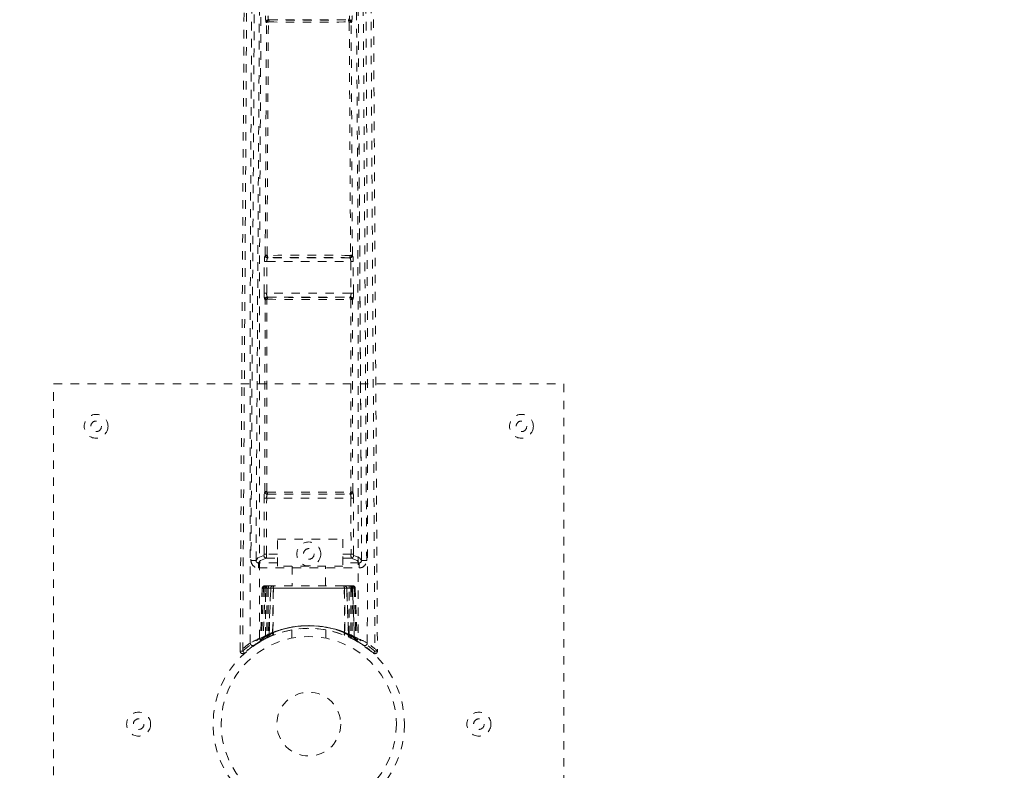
# Model space of a CAD drawing. Header units: inches. Extents: x 5.4 to 76.9, y 20.5 to 56.2.
# Tile 7 of 9: x 53.8 to 65.3, y 28.4 to 37.3. Entities that reach past the tile are written whole.
import ezdxf

# ---------------------------------------------------------------- set-up
doc = ezdxf.new("R2010")
doc.units = ezdxf.units.IN
doc.header["$MEASUREMENT"] = 0
doc.linetypes.add('SLD-Dashed', pattern=[0.075, 0.05, -0.025])
doc.linetypes.add('SLD-Solid', pattern=[0])

msp = doc.modelspace()

# ---------------------------------------------------------------- linework, layer by layer
at = {"color": 7, "linetype": 'SLD-Dashed', "lineweight": 0}
for p, q in [((56.661, 34.496), (56.676, 37.231)), ((56.675, 37.231), (56.671, 37.234)), ((56.682, 34.497), (56.698, 37.233)), ((56.705, 37.261), (56.701, 37.263)), ((56.701, 37.263), (57.646, 37.263)), ((56.709, 37.261), (56.709, 37.261)), ((57.637, 37.261), (57.637, 37.261)), ((57.646, 37.263), (57.641, 37.261)), ((57.649, 37.233), (57.664, 34.497)), ((57.671, 37.231), (57.675, 37.234)), ((57.686, 34.496), (57.671, 37.231)), ((56.659, 34.495), (56.661, 34.496)), ((57.687, 34.495), (57.686, 34.496)), ((56.648, 34.049), (56.651, 34.42)), ((56.678, 34.049), (56.681, 34.42)), ((56.681, 34.42), (57.666, 34.42)), ((56.689, 34.465), (56.69, 34.465)), ((57.658, 34.465), (56.689, 34.465)), ((56.695, 34.466), (56.695, 34.466)), ((57.652, 34.466), (57.652, 34.466)), ((57.656, 34.465), (57.658, 34.465)), ((57.666, 34.42), (57.668, 34.049)), ((57.698, 34.049), (57.695, 34.42)), ((57.668, 34.049), (56.678, 34.049)), ((56.659, 33.973), (56.655, 33.974)), ((56.657, 31.716), (56.659, 33.973)), ((56.679, 31.717), (56.681, 33.974)), ((56.689, 34.002), (56.685, 34.004)), ((56.685, 34.004), (57.661, 34.004)), ((56.693, 34.002), (56.693, 34.002)), ((57.654, 34.002), (57.653, 34.002)), ((57.661, 34.004), (57.657, 34.002)), ((57.666, 33.974), (57.667, 31.717)), ((57.687, 33.973), (57.691, 33.974)), ((57.689, 31.716), (57.687, 33.973)), ((54.173, 24.984), (54.173, 32.984)), ((54.173, 32.984), (60.173, 32.984)), ((60.173, 32.984), (60.173, 24.984)), ((56.657, 31.716), (56.657, 31.716)), ((57.69, 31.716), (57.689, 31.716)), ((56.647, 30.981), (56.648, 31.641)), ((56.676, 30.981), (56.678, 31.641)), ((56.678, 31.641), (57.668, 31.641)), ((56.686, 31.686), (56.687, 31.686)), ((56.686, 31.686), (57.66, 31.686)), ((57.66, 31.686), (57.66, 31.686)), ((57.668, 31.641), (57.67, 30.981)), ((57.7, 30.981), (57.698, 31.641)), ((56.805, 31.156), (57.574, 31.156)), ((56.805, 30.842), (56.805, 31.156)), ((57.574, 31.156), (57.574, 30.842)), ((56.493, 30.909), (56.553, 30.909)), ((56.553, 30.913), (56.553, 30.911)), ((56.553, 30.909), (56.555, 30.898)), ((56.554, 30.908), (56.555, 30.898)), ((56.647, 30.981), (56.676, 30.981)), ((56.675, 30.936), (56.805, 30.936)), ((56.805, 30.981), (56.676, 30.981)), ((57.574, 30.981), (57.67, 30.981)), ((57.574, 30.936), (57.672, 30.936)), ((57.7, 30.981), (57.67, 30.981)), ((57.791, 30.898), (57.793, 30.908)), ((57.792, 30.898), (57.794, 30.909)), ((57.793, 30.911), (57.793, 30.913)), ((57.794, 30.909), (57.854, 30.909)), ((56.583, 30.879), (56.583, 30.819)), ((56.805, 30.879), (56.583, 30.879)), ((56.583, 30.819), (57.764, 30.819)), ((57.574, 30.842), (56.805, 30.842)), ((56.978, 30.842), (56.978, 30.609)), ((57.368, 30.609), (57.368, 30.842)), ((57.764, 30.879), (57.574, 30.879)), ((57.764, 30.819), (57.764, 30.879)), ((56.626, 30.581), (56.605, 29.974)), ((56.64, 30.581), (56.619, 29.983)), ((56.64, 30.581), (56.626, 30.581)), ((56.626, 30.581), (56.665, 30.581)), ((56.659, 30.584), (56.638, 29.99)), ((56.658, 30.581), (56.638, 29.993)), ((56.725, 30.581), (56.658, 30.581)), ((56.665, 30.023), (56.665, 30.58)), ((56.665, 30.58), (57.681, 30.58)), ((56.679, 30.609), (56.67, 30.609)), ((56.679, 30.58), (56.678, 30.03)), ((57.668, 30.58), (56.679, 30.58)), ((56.742, 30.609), (56.688, 30.609)), ((56.697, 30.581), (56.697, 30.038)), ((56.697, 30.581), (57.649, 30.581)), ((56.706, 30.029), (56.725, 30.581)), ((56.726, 30.581), (56.707, 30.029)), ((56.725, 30.581), (56.726, 30.581)), ((56.748, 30.056), (56.754, 30.581)), ((56.757, 30.581), (56.752, 30.059)), ((56.757, 30.581), (56.754, 30.581)), ((56.763, 30.609), (56.756, 30.609)), ((57.59, 30.581), (56.757, 30.581)), ((57.582, 30.609), (56.764, 30.609)), ((57.59, 30.609), (57.583, 30.609)), ((57.594, 30.059), (57.59, 30.581)), ((57.593, 30.581), (57.59, 30.581)), ((57.593, 30.581), (57.598, 30.056)), ((57.658, 30.609), (57.604, 30.609)), ((57.639, 30.029), (57.62, 30.581)), ((57.62, 30.581), (57.621, 30.581)), ((57.621, 30.581), (57.64, 30.029)), ((57.688, 30.581), (57.621, 30.581)), ((57.649, 30.038), (57.649, 30.581)), ((57.677, 30.609), (57.667, 30.609)), ((57.668, 30.581), (57.707, 30.581)), ((57.668, 30.58), (57.668, 30.03)), ((57.681, 30.58), (57.682, 30.023)), ((57.708, 29.99), (57.688, 30.584)), ((57.688, 30.581), (57.709, 29.993)), ((57.707, 30.581), (57.727, 29.983)), ((57.72, 30.581), (57.707, 30.581)), ((57.72, 30.581), (57.741, 29.974)), ((56.605, 29.974), (56.619, 29.983)), ((56.622, 29.968), (56.689, 30.003)), ((56.638, 29.993), (56.706, 30.029)), ((56.677, 29.997), (56.665, 30.023)), ((56.689, 30.003), (56.69, 30.003)), ((56.693, 30.004), (56.691, 30.004)), ((56.709, 30.012), (56.697, 30.038)), ((56.707, 30.029), (56.706, 30.029)), ((56.738, 30.023), (56.707, 30.009)), ((56.748, 30.056), (56.752, 30.059)), ((56.973, 30.092), (56.973, 29.995)), ((57.373, 29.995), (57.373, 30.092)), ((57.59, 30.032), (57.596, 30.03)), ((57.594, 30.059), (57.598, 30.056)), ((57.649, 30.038), (57.637, 30.012)), ((57.64, 30.029), (57.639, 30.029)), ((57.64, 30.029), (57.709, 29.993)), ((57.654, 30.004), (57.656, 30.004)), ((57.656, 30.003), (57.657, 30.003)), ((57.657, 30.003), (57.724, 29.968)), ((57.667, 29.998), (57.669, 29.997)), ((57.727, 29.983), (57.741, 29.974)), ((56.52, 29.903), (56.416, 29.82)), ((56.505, 29.893), (56.524, 29.908)), ((56.629, 29.971), (56.527, 29.908)), ((56.591, 29.95), (56.604, 29.958)), ((57.736, 29.962), (57.75, 29.954)), ((57.742, 29.958), (57.756, 29.95)), ((56.366, 29.843), (56.396, 29.842))]:
    msp.add_line(p, q, dxfattribs=at)
at = {"color": 7, "linetype": 'SLD-Dashed', "lineweight": 0, "flags": 128}
for points in [[(56.594, 29.992), (56.592, 32.43), (56.596, 34.866), (56.611, 37.301), (56.639, 39.733), (56.669, 41.643), (56.701, 43.55), (56.727, 45.454), (56.736, 47.355)], [(57.61, 47.355), (57.62, 45.42), (57.647, 43.48), (57.679, 41.539), (57.709, 39.594), (57.732, 37.648), (57.749, 35.098), (57.755, 32.546), (57.752, 29.992)], [(56.485, 29.937), (56.483, 32.379), (56.487, 34.821), (56.501, 37.261), (56.526, 39.7), (56.554, 41.613), (56.584, 43.525), (56.609, 45.433), (56.619, 47.338)], [(57.861, 29.937), (57.864, 32.379), (57.86, 34.821), (57.846, 37.261), (57.82, 39.7), (57.792, 41.613), (57.762, 43.525), (57.737, 45.433), (57.727, 47.338)], [(56.396, 29.842), (56.402, 30.778), (56.408, 31.75), (56.414, 32.758), (56.419, 33.527), (56.419, 33.629), (56.42, 33.732), (56.421, 33.834), (56.421, 33.938), (56.422, 34.041), (56.423, 34.165), (56.425, 34.532), (56.427, 34.867), (56.429, 35.171), (56.431, 35.442), (56.434, 35.95), (56.436, 36.394), (56.44, 37.052), (56.444, 37.651), (56.447, 38.193), (56.451, 38.801), (56.454, 39.421), (56.46, 40.619), (56.465, 41.895), (56.469, 43.127), (56.471, 44.368), (56.47, 45.618), (56.467, 46.839)], [(57.88, 46.839), (57.876, 45.504), (57.876, 44.15), (57.878, 42.771), (57.883, 41.446), (57.889, 40.079), (57.896, 38.714), (57.904, 37.413), (57.911, 36.259), (57.916, 35.454), (57.924, 34.128), (57.931, 32.986), (57.938, 31.896), (57.944, 30.848), (57.95, 29.842)], [(56.563, 46.724), (56.564, 45.966), (56.565, 45.172), (56.564, 44.342), (56.562, 43.475), (56.56, 42.624), (56.557, 41.907), (56.554, 41.221), (56.55, 40.486), (56.546, 39.699), (56.545, 39.458), (56.543, 39.213), (56.542, 38.963), (56.541, 38.745), (56.54, 38.568), (56.539, 38.383), (56.537, 38.189), (56.536, 37.986), (56.534, 37.577), (56.531, 37.136), (56.528, 36.664), (56.528, 36.572), (56.527, 36.549), (56.527, 36.532), (56.527, 36.509), (56.527, 36.479), (56.527, 36.444), (56.526, 36.402), (56.526, 36.256), (56.524, 36.062), (56.523, 35.862), (56.522, 35.627), (56.52, 35.359), (56.519, 35.245), (56.518, 35.125), (56.518, 35), (56.517, 34.87), (56.516, 34.787), (56.516, 34.707), (56.511, 33.872), (56.506, 33.067), (56.501, 32.305), (56.497, 31.586), (56.493, 30.909)], [(57.854, 30.909), (57.85, 31.521), (57.846, 32.167), (57.842, 32.849), (57.838, 33.567), (57.833, 34.309), (57.832, 34.408), (57.832, 34.509), (57.831, 34.61), (57.83, 34.711), (57.83, 34.813), (57.829, 34.941), (57.827, 35.327), (57.824, 35.669), (57.823, 35.97), (57.821, 36.228), (57.82, 36.37), (57.819, 36.495), (57.819, 36.603), (57.818, 36.694), (57.818, 36.768), (57.817, 36.824), (57.816, 36.955), (57.815, 37.13), (57.812, 37.652), (57.809, 38.133), (57.808, 38.363), (57.807, 38.583), (57.805, 38.792), (57.804, 39.052), (57.802, 39.314), (57.801, 39.57), (57.8, 39.819), (57.794, 40.938), (57.788, 42.128), (57.785, 43.268), (57.782, 44.423), (57.782, 45.586), (57.783, 46.724)], [(56.623, 46.613), (56.62, 42.687), (56.601, 38.761), (56.577, 34.835), (56.553, 30.909)], [(57.794, 30.909), (57.77, 34.835), (57.746, 38.761), (57.727, 42.687), (57.724, 46.613)], [(56.366, 29.843), (56.392, 34.092), (56.418, 38.342), (56.437, 42.591), (56.437, 46.232)], [(57.909, 46.266), (57.909, 42.591), (57.928, 38.342), (57.954, 34.092), (57.98, 29.843)], [(56.705, 37.261), (56.699, 37.26), (56.693, 37.258), (56.689, 37.254), (56.687, 37.25), (56.687, 37.245), (56.688, 37.24), (56.692, 37.236), (56.698, 37.233)], [(56.703, 37.237), (56.702, 37.237), (56.701, 37.237), (56.7, 37.236), (56.698, 37.233)], [(57.649, 37.233), (57.654, 37.236), (57.658, 37.24), (57.66, 37.245), (57.66, 37.25), (57.657, 37.254), (57.653, 37.258), (57.647, 37.26), (57.641, 37.261)], [(57.649, 37.233), (57.647, 37.236), (57.645, 37.237), (57.644, 37.237), (57.644, 37.237)], [(57.79, 31.479), (57.788, 31.922), (57.784, 32.493), (57.781, 33.025), (57.778, 33.517), (57.775, 33.963), (57.773, 34.371), (57.77, 34.741), (57.768, 35.073), (57.765, 35.528), (57.763, 35.825)], [(56.682, 34.497), (56.676, 34.493), (56.672, 34.489), (56.671, 34.483), (56.671, 34.478), (56.673, 34.473), (56.678, 34.469), (56.684, 34.466), (56.69, 34.465)], [(56.682, 34.497), (56.685, 34.493), (56.686, 34.492), (56.687, 34.492), (56.688, 34.492)], [(57.656, 34.465), (57.663, 34.466), (57.669, 34.469), (57.673, 34.473), (57.676, 34.478), (57.676, 34.483), (57.674, 34.489), (57.67, 34.493), (57.664, 34.497)], [(57.658, 34.492), (57.659, 34.492), (57.66, 34.492), (57.662, 34.493), (57.664, 34.497)], [(56.651, 34.42), (56.654, 34.42), (56.661, 34.42), (56.67, 34.42), (56.681, 34.42)], [(56.652, 34.436), (56.652, 34.432), (56.653, 34.42)], [(57.666, 34.42), (57.676, 34.42), (57.686, 34.42), (57.692, 34.42), (57.695, 34.42)], [(57.693, 34.42), (57.695, 34.432), (57.695, 34.436)], [(56.648, 34.049), (56.649, 34.049), (56.651, 34.049), (56.654, 34.049), (56.658, 34.049), (56.662, 34.049), (56.667, 34.049), (56.673, 34.049), (56.678, 34.049)], [(57.668, 34.049), (57.674, 34.049), (57.679, 34.049), (57.684, 34.049), (57.688, 34.049), (57.692, 34.049), (57.695, 34.049), (57.697, 34.049), (57.698, 34.049)], [(56.689, 34.002), (56.683, 34.001), (56.677, 33.999), (56.673, 33.996), (56.67, 33.991), (56.67, 33.986), (56.672, 33.981), (56.675, 33.977), (56.681, 33.974)], [(56.686, 33.978), (56.685, 33.978), (56.685, 33.978), (56.683, 33.977), (56.681, 33.974)], [(57.666, 33.974), (57.671, 33.977), (57.675, 33.981), (57.676, 33.986), (57.676, 33.991), (57.674, 33.996), (57.67, 33.999), (57.664, 34.001), (57.657, 34.002)], [(57.666, 33.974), (57.663, 33.977), (57.662, 33.978), (57.661, 33.978), (57.66, 33.978)], [(56.679, 31.717), (56.673, 31.713), (56.669, 31.708), (56.667, 31.703), (56.668, 31.698), (56.67, 31.693), (56.674, 31.689), (56.68, 31.687), (56.687, 31.686)], [(56.679, 31.717), (56.681, 31.713), (56.683, 31.712), (56.684, 31.712), (56.685, 31.712)], [(57.66, 31.686), (57.666, 31.687), (57.672, 31.689), (57.676, 31.693), (57.679, 31.698), (57.679, 31.703), (57.677, 31.709), (57.673, 31.713), (57.667, 31.717)], [(56.648, 31.641), (56.649, 31.641), (56.651, 31.641), (56.654, 31.641), (56.658, 31.641), (56.662, 31.641), (56.667, 31.641), (56.673, 31.641), (56.678, 31.641)], [(56.685, 31.712), (56.927, 31.712), (57.173, 31.712), (57.42, 31.712), (57.662, 31.712)], [(56.691, 31.686), (56.809, 31.686), (56.927, 31.686), (57.047, 31.686), (57.167, 31.686), (57.277, 31.686), (57.387, 31.686), (57.492, 31.686), (57.574, 31.686), (57.655, 31.686)], [(57.668, 31.641), (57.679, 31.641), (57.688, 31.641), (57.695, 31.641), (57.698, 31.641)], [(56.553, 30.909), (56.576, 30.938), (56.645, 30.966)], [(56.583, 30.879), (56.606, 30.907), (56.675, 30.936)], [(57.672, 30.936), (57.741, 30.907), (57.764, 30.879)], [(57.794, 30.909), (57.771, 30.938), (57.701, 30.966)], [(56.679, 30.581), (56.664, 30.581), (56.652, 30.581), (56.643, 30.581), (56.64, 30.581)], [(56.658, 30.581), (56.658, 30.581), (56.66, 30.581), (56.664, 30.581), (56.669, 30.581), (56.675, 30.581), (56.682, 30.581), (56.689, 30.581), (56.697, 30.581)], [(56.754, 30.581), (56.744, 30.581), (56.735, 30.581), (56.729, 30.581), (56.726, 30.581)], [(56.754, 30.581), (56.754, 30.586), (56.755, 30.592), (56.755, 30.597), (56.757, 30.601), (56.758, 30.605), (56.76, 30.607), (56.761, 30.609), (56.763, 30.609)], [(57.583, 30.609), (57.587, 30.607), (57.59, 30.601), (57.592, 30.591), (57.593, 30.581)], [(57.62, 30.581), (57.617, 30.581), (57.611, 30.581), (57.603, 30.581), (57.593, 30.581)], [(57.649, 30.581), (57.657, 30.581), (57.665, 30.581), (57.672, 30.581), (57.678, 30.581), (57.683, 30.581), (57.686, 30.581), (57.688, 30.581), (57.688, 30.581)], [(57.681, 30.581), (57.696, 30.581), (57.709, 30.581), (57.714, 30.581), (57.717, 30.581), (57.72, 30.581)], [(56.661, 29.989), (56.669, 29.994), (56.676, 29.999)], [(56.75, 30.03), (56.751, 30.031), (56.752, 30.032), (56.753, 30.035), (56.753, 30.038), (56.752, 30.042), (56.751, 30.047), (56.75, 30.051), (56.748, 30.056)], [(57.596, 30.03), (57.595, 30.031), (57.594, 30.032), (57.594, 30.035), (57.594, 30.038), (57.594, 30.042), (57.595, 30.047), (57.596, 30.051), (57.598, 30.056)], [(57.756, 29.95), (57.754, 29.951), (57.754, 29.951)], [(57.932, 29.823), (57.939, 29.819), (57.947, 29.816), (57.955, 29.816), (57.963, 29.817), (57.97, 29.821), (57.975, 29.826), (57.979, 29.833), (57.98, 29.84)], [(57.98, 29.843), (57.98, 29.843), (57.978, 29.843), (57.971, 29.842), (57.962, 29.843), (57.956, 29.843), (57.95, 29.842)]]:
    msp.add_lwpolyline(points, dxfattribs=at)
at = {"color": 7, "linetype": 'SLD-Dashed', "lineweight": 0}
for centre, radius in [((54.673, 32.484), 0.14), ((54.673, 32.484), 0.0625), ((59.673, 32.484), 0.14), ((59.673, 32.484), 0.0625), ((57.173, 30.984), 0.141), ((57.173, 30.984), 0.0625), ((57.173, 28.984), 1.125), ((57.173, 28.984), 1.03), ((57.173, 28.984), 0.375), ((55.173, 28.984), 0.141), ((59.173, 28.984), 0.141), ((55.173, 28.984), 0.0625), ((59.173, 28.984), 0.0625)]:
    msp.add_circle(centre, radius, dxfattribs=at)
at = {"color": 7, "linetype": 'SLD-Solid', "lineweight": 15}
for radius, start, end in [(35.75, 0, 180), (35.632, 0.1899, 179.8101), (35.632, 0.1899, 179.8101)]:
    msp.add_arc((41.173, 20.484), radius, start, end, dxfattribs=at)
at = {"color": 7, "linetype": 'SLD-Dashed', "lineweight": 0}
for centre, radius, start, end in [((56.88, 37.288), 0.216, 174.5581, 194.5478), ((56.775, 37.296), 0.0814, 171.3782, 203.709), ((57.571, 37.296), 0.0814, 336.2923, 8.6205), ((57.466, 37.288), 0.216, 345.4528, 5.4413), ((56.701, 37.233), 0.0301, 90.4509, 178.9559), ((56.706, 37.231), 0.0301, 90.4674, 178.9461), ((56.693, 37.122), 0.111, 87.845, 99.2548), ((56.733, 37.242), 0.0306, 141.6607, 188.4248), ((57.173, 72.206), 34.972, 269.2298, 270.7709), ((56.709, 37.281), 0.0209, 260.3216, 270.7008), ((57.173, 70.655), 33.397, 269.2041, 270.7958), ((57.637, 37.282), 0.021, 269.3214, 279.6562), ((57.613, 37.242), 0.0306, 351.5661, 38.3484), ((57.641, 37.231), 0.0301, 1.0584, 89.5281), ((57.645, 37.233), 0.0301, 1.043, 89.5502), ((57.653, 37.122), 0.111, 80.7464, 92.1542), ((56.856, 34.436), 0.205, 163.2909, 184.4457), ((56.689, 34.495), 0.0301, 179.8062, 269.4982), ((56.678, 34.35), 0.147, 88.5247, 97.0017), ((56.691, 34.496), 0.0301, 179.8117, 269.4899), ((57.173, 0.386), 34.11, 89.1852, 90.8148), ((56.721, 34.486), 0.0335, 170.2943, 217.5551), ((57.625, 34.486), 0.0335, 322.4516, 9.7039), ((57.656, 34.496), 0.0301, 270.5102, 0.1905), ((57.657, 34.495), 0.0301, 270.504, 0.1893), ((57.668, 34.35), 0.147, 82.996, 91.4773), ((57.491, 34.436), 0.205, 355.5542, 16.7074), ((56.759, 34.429), 0.0787, 153.0076, 186.7295), ((56.694, 34.442), 0.0236, 89.3397, 99.61), ((57.173, 0.896), 33.573, 89.1836, 90.8164), ((57.652, 34.442), 0.0237, 80.4004, 90.6499), ((57.587, 34.429), 0.0788, 353.2895, 26.9734), ((56.852, 34.03), 0.204, 174.6882, 195.926), ((56.755, 34.038), 0.0775, 171.7266, 205.8407), ((57.592, 34.038), 0.0775, 334.1628, 8.2728), ((57.495, 34.03), 0.204, 344.0785, 5.3073), ((56.685, 33.974), 0.0301, 90.4944, 179.3702), ((56.689, 33.972), 0.0301, 90.5116, 179.3699), ((56.677, 33.81), 0.163, 88.7906, 96.4107), ((56.717, 33.983), 0.0306, 140.9458, 188.8036), ((57.173, 68.755), 34.781, 269.1979, 270.8021), ((56.693, 34.023), 0.0213, 260.2896, 270.6287), ((57.173, 67.42), 33.421, 269.1768, 270.8232), ((57.654, 34.023), 0.0212, 269.3633, 279.7185), ((57.63, 33.983), 0.0306, 351.2018, 39.0539), ((57.657, 33.972), 0.0301, 0.6298, 89.4892), ((57.661, 33.974), 0.0301, 0.6323, 89.5031), ((57.669, 33.81), 0.164, 83.6003, 91.2047), ((56.835, 31.658), 0.187, 162.0216, 185.1767), ((56.676, 31.48), 0.237, 89.2341, 94.4787), ((56.687, 31.716), 0.0301, 180.0856, 268.6004), ((56.687, 31.716), 0.0301, 180.0702, 268.6174), ((57.659, 31.716), 0.0301, 271.3932, 359.9208), ((57.66, 31.716), 0.0301, 271.3794, 359.9355), ((57.661, 31.719), 0.00679, 275.4058, 343.7809), ((57.67, 31.473), 0.243, 85.5909, 90.6962), ((57.511, 31.658), 0.187, 354.8224, 17.9811), ((56.749, 31.651), 0.0713, 151.3368, 188.5806), ((56.717, 31.706), 0.0324, 169.884, 217.9261), ((56.69, 31.663), 0.0232, 87.7824, 98.9471), ((57.63, 31.706), 0.0324, 322.0752, 10.1097), ((57.656, 31.664), 0.0226, 80.8896, 92.381), ((57.598, 31.651), 0.0715, 351.4677, 28.6012), ((56.583, 30.909), 0.09, 179.6451, 269.987), ((56.61, 30.978), 0.0372, 341.9482, 5.3322), ((56.675, 30.966), 0.03, 179.9759, 269.5822), ((56.369, 30.97), 0.308, 353.6869, 2.0637), ((57.933, 30.968), 0.264, 177.2282, 187.0212), ((57.671, 30.966), 0.03, 270.4195, 0.0201), ((57.745, 30.978), 0.0455, 176.8168, 195.9117), ((57.764, 30.909), 0.09, 270.0129, 0.3557), ((56.581, 30.906), 0.0277, 197.5812, 273.1148), ((57.765, 30.906), 0.0277, 266.8889, 342.267), ((56.656, 30.579), 0.03, 90.0066, 178.0044), ((56.708, 30.512), 0.104, 113.9453, 139.2789), ((56.67, 30.579), 0.03, 90.0293, 178.031), ((56.683, 30.403), 0.205, 91.049, 97.9575), ((56.688, 30.58), 0.03, 90.064, 178.0682), ((56.703, 30.56), 0.0498, 96.4556, 155.6228), ((58.501, 30.589), 1.835, 179.4363, 180.2726), ((57.531, 30.59), 0.852, 178.6568, 180.6049), ((57.139, 30.588), 0.441, 177.154, 180.9144), ((56.755, 30.58), 0.0299, 90.1878, 178.2033), ((56.756, 30.58), 0.0299, 90.1888, 178.2046), ((56.791, 30.587), 0.0354, 140.7645, 190.7311), ((57.555, 30.587), 0.0354, 349.2767, 39.2321), ((57.59, 30.58), 0.0299, 1.7945, 89.8122), ((57.591, 30.58), 0.0299, 1.7967, 89.8122), ((57.208, 30.588), 0.441, 359.0807, 2.8463), ((57.643, 30.56), 0.0498, 24.3768, 83.5432), ((57.658, 30.58), 0.03, 1.9306, 89.9373), ((56.992, 30.583), 0.676, 359.7871, 2.242), ((57.663, 30.397), 0.21, 82.3284, 88.992), ((57.677, 30.579), 0.03, 1.9657, 89.9717), ((55.865, 30.589), 1.816, 359.718, 0.5631), ((57.638, 30.512), 0.104, 40.7198, 66.0562), ((57.69, 30.579), 0.03, 1.9933, 89.9957), ((57.173, 28.985), 1.157, 47.8168, 132.1804), ((57.173, 28.952), 1.19, 60.8728, 119.1272), ((57.173, 28.984), 1.127, 60.4639, 119.5361), ((57.173, 28.986), 1.155, 63.8885, 116.1118), ((57.173, 28.986), 1.155, 64.6406, 115.3588), ((57.173, 28.986), 1.155, 65.661, 114.339), ((57.173, 29.021), 1.12, 67.9113, 112.0887), ((57.158, 28.752), 1.362, 114.47, 119.6094), ((57.124, 29.07), 1.028, 116.5876, 121.2095), ((56.635, 30.005), 0.043, 197.0423, 245.7836), ((56.589, 29.984), 0.0299, 300.3304, 358.0906), ((57.156, 29.359), 0.826, 126.4936, 131.8276), ((57.147, 29.375), 0.805, 125.5724, 130.9669), ((57.174, 28.982), 1.13, 114.3197, 119.2336), ((56.609, 29.993), 0.0281, 298.415, 1.1753), ((56.608, 29.994), 0.0299, 299.2694, 358.1997), ((57.173, 29.346), 0.84, 124.5068, 129.5817), ((56.745, 30.051), 0.0702, 197.3174, 221.0692), ((56.676, 30.03), 0.0297, 295.5386, 358.5268), ((57.173, 28.985), 1.127, 112.0324, 115.355), ((56.678, 30.03), 0.0297, 295.4606, 358.5265), ((57.134, 29.426), 0.739, 121.4462, 125.25), ((56.723, 30.041), 0.0345, 344.8555, 31.0568), ((57.624, 30.041), 0.0345, 148.9634, 195.1242), ((57.211, 29.424), 0.741, 54.7557, 58.5489), ((57.172, 28.983), 1.129, 60.7649, 65.6825), ((57.669, 30.03), 0.0297, 181.4759, 244.537), ((57.67, 30.03), 0.0297, 181.4792, 244.4629), ((57.175, 29.348), 0.838, 50.4127, 55.4986), ((57.589, 30.056), 0.0832, 321.4118, 341.4025), ((57.629, 30.038), 0.0549, 313.5965, 344.1728), ((57.195, 29.369), 0.812, 49.0559, 54.4036), ((57.188, 29.356), 0.829, 48.183, 53.4968), ((57.732, 29.991), 0.0236, 171.9873, 235.2403), ((57.739, 29.994), 0.0299, 181.8075, 240.7272), ((57.757, 29.984), 0.0299, 181.903, 239.676), ((57.711, 30.005), 0.043, 294.191, 342.9861), ((57.768, 29.975), 0.0278, 174.9397, 239.3789), ((57.188, 28.752), 1.362, 60.3917, 65.5292), ((57.16, 28.96), 1.188, 124.6497, 131.9683), ((57.161, 29), 1.108, 124.6022, 131.891), ((56.515, 29.937), 0.03, 180.3149, 304.0843), ((57.173, 28.985), 1.127, 119.5361, 124.6628), ((56.575, 29.976), 0.03, 301.1128, 358.0119), ((56.579, 29.974), 0.0272, 300.02, 2.6195), ((56.916, 29.428), 0.614, 119.4352, 120.4757), ((57.313, 29.225), 0.849, 59.6364, 61.1743), ((57.173, 28.985), 1.127, 55.3373, 60.4644), ((57.771, 29.976), 0.03, 181.9843, 238.891), ((57.831, 29.937), 0.03, 235.9244, 359.6763), ((57.182, 28.996), 1.113, 47.9384, 55.3784), ((57.187, 28.961), 1.186, 48.0266, 55.3547), ((56.396, 29.842), 0.03, 179.6544, 312.1678), ((56.51, 29.925), 0.14, 216.0586, 228.3198), ((57.95, 29.842), 0.03, 227.8308, 0.3469), ((59.052, 28.824), 1.5, 137.2382, 138.3834)]:
    msp.add_arc(centre, radius, start, end, dxfattribs=at)

doc.saveas('drawing.dxf')
